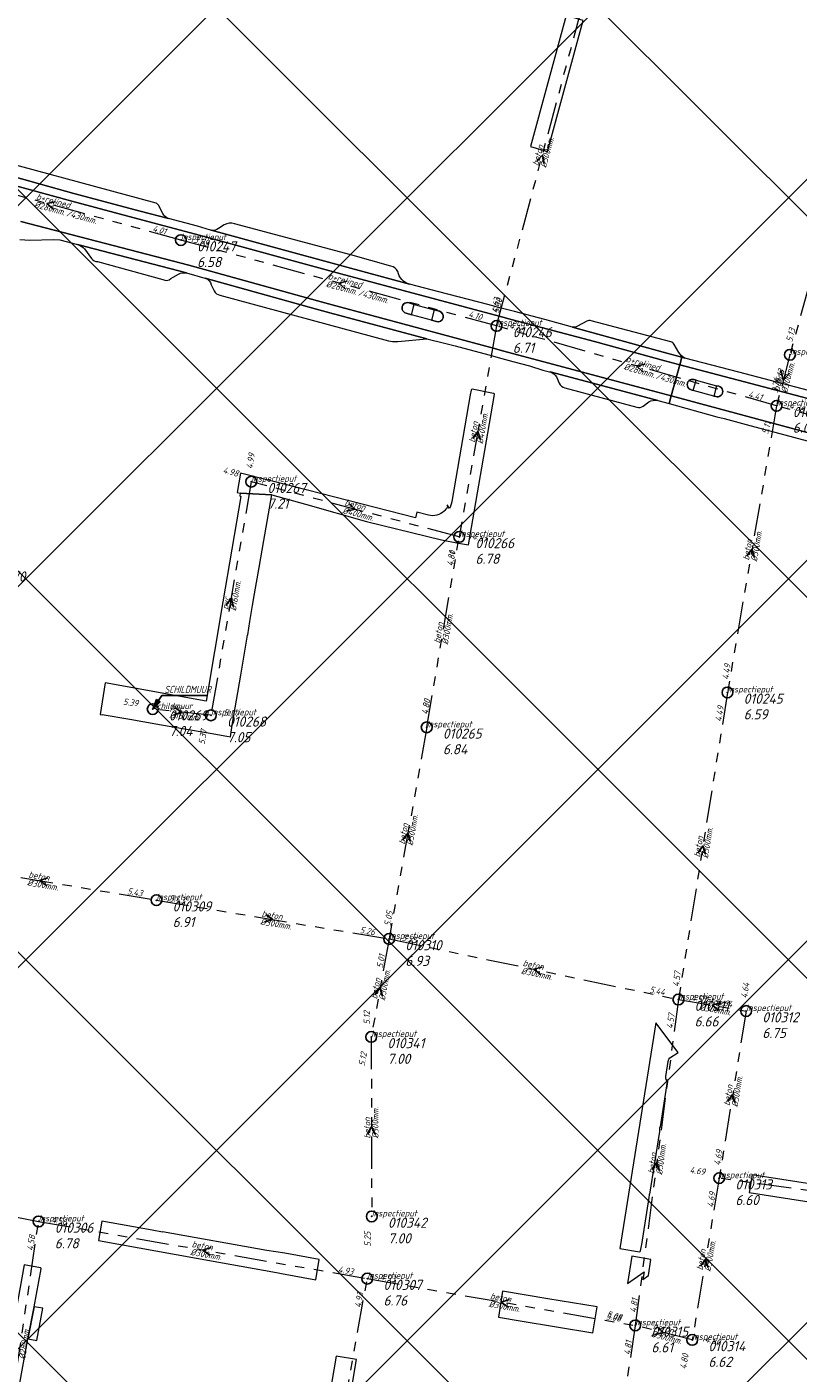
# Model space of a CAD drawing. Extents: x 148869 to 161638, y 453607 to 469810.
# Tile 175 of 256: x 153240 to 153383, y 463388 to 463638. Entities that reach past the tile are written whole.
import ezdxf

# ---------------------------------------------------------------- set-up
doc = ezdxf.new("R2010")
doc.units = 0
doc.header["$PDMODE"] = 32
doc.header["$PDSIZE"] = 2
doc.linetypes.add('RI-GWA', pattern=[18.45, 6, -1.8, 1.75, -1.8, 1.75, -1.8, 1.75, -1.8])
doc.layers.get('0').update_dxf_attribs({"linetype": 'CONTINUOUS'})
doc.layers.get('DEFPOINTS').update_dxf_attribs({"linetype": 'CONTINUOUS'})
doc.layers.add('2023 hatch', color=90, linetype='CONTINUOUS')
doc.layers.add('B-OI-AANPIJLING', color=1, linetype='CONTINUOUS')
for name, color, linetype, lineweight in [('B-OI-RI-BIJZONDERDERHEDEN-T18', 134, 'CONTINUOUS', 18), ('B-OI-RI-GWA-MATERIAAL-T18', 10, 'CONTINUOUS', 18), ('B-OI-RI-GWA-PUTDEKSELHOOGTE-T25', 10, 'CONTINUOUS', 25), ('B-OI-RI-GWA_BOB-T18', 10, 'CONTINUOUS', 18), ('B-OI-RI-GWA_DIAMETER-HOOGTE-T18', 10, 'CONTINUOUS', 18), ('B-OI-RI-GWA_DIAMETER-T18', 10, 'CONTINUOUS', 18), ('B-OI-RI-GWA_PUTNUMMER-T18', 10, 'CONTINUOUS', 18), ('B-OI-RI-GWA_RIOOLPUT-S', 10, 'CONTINUOUS', 25), ('B-OI-RI-GWA_TRANSPORTLEIDING-G', 10, 'RI-GWA', 18), ('B-OI-RI-STROOMRICHTING-S', 252, 'CONTINUOUS', 25), ('B-RO-VH-VERHARDING_ASFALT-GV', 251, 'CONTINUOUS', 18), ('B-RO-VH-VERHARDING_HALFVERHARDING_GRIND-GV', 251, 'CONTINUOUS', 18), ('B-RO-VH-VERHARDING_STRAATBAKSTEEN-GV', 251, 'CONTINUOUS', 18)]:
    doc.layers.add(name, color=color, linetype=linetype, lineweight=lineweight)
doc.styles.add('NLCS-ISO-M500-T18_CURSIEF', font='NLCS-ISO.ttf', dxfattribs={"oblique": 15, "height": 0.9})
doc.styles.add('NLCS-ISO-M750-T25_CURSIEF', font='NLCS-ISO.ttf', dxfattribs={"oblique": 15, "height": 1.875})

# ---------------------------------------------------------------- blocks, each defined once
blk = doc.blocks.new('ACMAP_ANN_TEMPLATE_gwa-diam-hoogte')
at = {"color": 0, "linetype": 'ByBlock', "style": 'NLCS-ISO-M500-T18_CURSIEF', "oblique": 15}
blk.add_attdef('gwa-diam-hoogte', (4, -1.3), '', height=1.2, dxfattribs=at)
blk = doc.blocks.new('ACMAP_ANN_TEMPLATE_gwa-diam')
at = {"color": 0, "linetype": 'ByBlock', "style": 'NLCS-ISO-M500-T18_CURSIEF', "oblique": 15}
blk.add_attdef('gwa-diam', (-2.2, -1.3), '', height=1.2, dxfattribs=at)
blk = doc.blocks.new('ACMAP_ANN_TEMPLATE_gwa-materiaal')
at = {"color": 0, "linetype": 'ByBlock', "style": 'NLCS-ISO-M500-T18_CURSIEF', "oblique": 15}
blk.add_attdef('gwa-mat', (-2.2, 0.2), '', height=1.2, dxfattribs=at)
blk = doc.blocks.new('ACMAP_ANN_TEMPLATE_gwa-nap-l')
at = {"color": 0, "linetype": 'ByBlock', "style": 'NLCS-ISO-M500-T18_CURSIEF', "oblique": 15}
blk.add_attdef('gwa-nap-l', (2.3, 0.2), '', height=1.2, dxfattribs=at)
blk = doc.blocks.new('ACMAP_ANN_TEMPLATE_gwa-nap-r')
at = {"color": 0, "linetype": 'ByBlock', "style": 'NLCS-ISO-M500-T18_CURSIEF', "oblique": 15}
blk.add_attdef('gwa-nap-r', (-5.6, 0.2), '', height=1.2, dxfattribs=at)
blk = doc.blocks.new('ACMAP_ANN_TEMPLATE_gwa-puth')
at = {"color": 0, "linetype": 'ByBlock', "style": 'NLCS-ISO-M750-T25_CURSIEF', "oblique": 15}
blk.add_attdef('gwa-puth', (3, -5), '', height=1.88, dxfattribs=at)
blk = doc.blocks.new('ACMAP_ANN_TEMPLATE_gwa-putnr')
at = {"color": 0, "linetype": 'ByBlock', "style": 'NLCS-ISO-M750-T25_CURSIEF', "oblique": 15}
blk.add_attdef('gwa-putnr', (3, -2.1), '', height=1.88, dxfattribs=at)
blk = doc.blocks.new('ACMAP_ANN_TEMPLATE_type knoop')
at = {"layer": 'DEFPOINTS', "style": 'NLCS-ISO-M500-T18_CURSIEF', "oblique": 15}
blk.add_attdef('type_knoop', (0, 0), '', height=1.2, dxfattribs=at)

msp = doc.modelspace()

# ---------------------------------------------------------------- hatches: boundary and pattern name
at = {"layer": '2023 hatch'}
h = msp.add_hatch(dxfattribs=at)
h.set_pattern_fill('L45L135', color=256, scale=49.98)
h.set_pattern_definition([(45, (0, 0), (-35.341197, 35.341197), []), (135, (0, 0), (-35.341197, -35.341197), [])])
h.paths.add_polyline_path([(155033.65, 463387.49), (154736.21, 463174.82), (154703.82, 463157.03), (154669.13, 463116.73), (154497.36, 463128.81), (154485.96, 463103.35), (154403, 462810.28), (154029.41, 462913.19), (153921.91, 462926.36), (153533.06, 462959.92), (153521.58, 463046.87), (153065.73, 463131.59), (152840.09, 463157.69), (152602.55, 463321.62), (152457.44, 463373.38), (152283.77, 463566.95), (152230.15, 463641.33), (152156.25, 463699.58), (152012.16, 463887.19), (152009.38, 463939.89), (151991.35, 464191.03), (152103.19, 464343.83), (152153.39, 464455.21), (152151.03, 464561.94), (152249.45, 464811.76), (152130.92, 465032.5), (152332.42, 465169.93), (152738.18, 465252.75), (152947.54, 465152.17), (153150.32, 465023.39), (153302.02, 464886.05), (153728.6, 464650.43), (153874.6, 464567.83), (153954.88, 464501.43), (153988.94, 464472.57), (154027.82, 464422.75), (154193.47, 464138.07), (154280.01, 463968.67), (154339.28, 463993.19), (154494.94, 463873.13), (154622.49, 463821.49), (154755.92, 463721.99), (154868.72, 463597.28)])

# ---------------------------------------------------------------- linework, layer by layer
at = {"layer": 'B-OI-AANPIJLING', "color": 251, "flags": 128}
msp.add_lwpolyline([(153263, 463511), (153264.36, 463512.34), (153263.73, 463512.77), (153263, 463511), (153263.83, 463512.7), (153263.94, 463512.63), (153263, 463511), (153264.15, 463512.49), (153264.26, 463512.41), (153263, 463511), (153264.68, 463513.51), (153273.15, 463513.51)], dxfattribs=at)
at = {"layer": 'B-OI-RI-GWA_RIOOLPUT-S', "color": 251}
for p in [(153268.22, 463597.99), (153326.74, 463582.07), (153381.12, 463576.72), (153378.64, 463567.25), (153281.27, 463553.18), (153319.82, 463542.94), (153369.54, 463514.09), (153263, 463511), (153273.78, 463509.85), (153313.79, 463507.62), (153263.69, 463475.56), (153306.82, 463468.37), (153360.44, 463457.13), (153373, 463455), (153303.5, 463450.2), (153368, 463424), (153303.6, 463416.9), (153241.84, 463415.98), (153302.77, 463405.37), (153352.44, 463396.69), (153363, 463394)]:
    msp.add_point(p, dxfattribs=at)
at = {"layer": 'B-OI-RI-GWA_TRANSPORTLEIDING-G', "color": 251}
for p, q in [((153326.74, 463582.07), (153343.73, 463645.45)), ((153394.5, 463625.29), (153381.12, 463576.72)), ((153268.22, 463597.99), (153218.57, 463611.57)), ((153326.74, 463582.07), (153268.22, 463597.99)), ((153326.74, 463582.07), (153319.82, 463542.94)), ((153378.64, 463567.25), (153326.74, 463582.07)), ((153381.12, 463576.72), (153378.64, 463567.25)), ((153378.64, 463567.25), (153369.54, 463514.09)), ((153442.09, 463549.97), (153378.64, 463567.25)), ((153281.27, 463553.18), (153273.78, 463509.85)), ((153319.82, 463542.94), (153281.27, 463553.18)), ((153313.79, 463507.62), (153319.82, 463542.94)), ((153369.54, 463514.09), (153360.44, 463457.13)), ((153273.78, 463509.85), (153263, 463511)), ((153313.79, 463507.62), (153306.82, 463468.37)), ((153220.38, 463482.86), (153263.69, 463475.56)), ((153263.69, 463475.56), (153306.82, 463468.37)), ((153306.82, 463468.37), (153303.5, 463450.2)), ((153306.82, 463468.37), (153360.44, 463457.13)), ((153360.44, 463457.13), (153352.44, 463396.69)), ((153360.44, 463457.13), (153373, 463455)), ((153373, 463455), (153368, 463424)), ((153303.5, 463450.2), (153303.6, 463416.9)), ((153182.2, 463427.39), (153241.84, 463415.98)), ((153368, 463424), (153363, 463394)), ((153417.91, 463417.03), (153368, 463424)), ((153234.95, 463369.31), (153241.84, 463415.98)), ((153241.84, 463415.98), (153302.77, 463405.37)), ((153294.43, 463359.09), (153302.77, 463405.37)), ((153302.77, 463405.37), (153352.44, 463396.69)), ((153352.44, 463396.69), (153341.76, 463325.99)), ((153363, 463394), (153352.44, 463396.69))]:
    msp.add_line(p, q, dxfattribs=at)
at = {"layer": 'B-OI-RI-STROOMRICHTING-S', "color": 251}
for points in [[(153334.17, 463612.56), (153335.23, 463613.76), (153335.55, 463612.18)], [(153244.96, 463605.09), (153243.39, 463604.78), (153244.58, 463603.71)], [(153299.05, 463590.35), (153297.48, 463590.03), (153298.67, 463588.96)], [(153354.27, 463574.96), (153352.68, 463574.66), (153353.88, 463573.57)], [(153379.52, 463573.69), (153379.88, 463571.98), (153381.02, 463573.3)], [(153322.32, 463561.21), (153323.27, 463562.51), (153323.73, 463560.96)], [(153299.33, 463549.13), (153300.54, 463548.06), (153298.96, 463547.73)], [(153373.14, 463539.37), (153374.08, 463540.67), (153374.55, 463539.13)], [(153276.57, 463530.22), (153277.52, 463531.52), (153277.98, 463529.97)], [(153267.02, 463511.29), (153268.39, 463510.42), (153266.88, 463509.86)], [(153309.33, 463486.7), (153310.3, 463487.99), (153310.76, 463486.45)], [(153364.05, 463484.3), (153364.98, 463485.61), (153365.46, 463484.07)], [(153243.57, 463479.68), (153242.04, 463479.21), (153243.33, 463478.26)], [(153283.95, 463472.91), (153285.26, 463471.96), (153283.71, 463471.49)], [(153335.18, 463463.16), (153333.62, 463462.75), (153334.89, 463461.75)], [(153304.18, 463458), (153305.15, 463459.29), (153305.61, 463457.74)], [(153368.26, 463456.53), (153366.71, 463456.07), (153368.02, 463455.11)], [(153369.55, 463438.19), (153370.49, 463439.5), (153370.98, 463437.96)], [(153304.27, 463432.11), (153303.55, 463433.55), (153302.83, 463432.11)], [(153355.54, 463425.58), (153356.43, 463426.91), (153356.95, 463425.39)], [(153273.85, 463411.14), (153272.3, 463410.67), (153273.6, 463409.72)], [(153364.55, 463407.7), (153365.49, 463409), (153365.96, 463407.46)], [(153329.14, 463401.49), (153327.6, 463401.03), (153328.89, 463400.07)], [(153356.49, 463396.4), (153357.71, 463395.34), (153356.14, 463395)]]:
    msp.add_lwpolyline(points, dxfattribs=at)
at = {"layer": 'B-RO-VH-VERHARDING_ASFALT-GV', "flags": 128}
for points in [[(153330.08, 463584.72), (153327.59, 463585.38), (153325.11, 463586.03), (153316.03, 463588.41), (153312.03, 463589.44), (153310.6, 463589.81), (153298.31, 463593.14), (153285.12, 463596.76), (153273.86, 463599.82), (153273.71, 463599.86), (153271.32, 463600.56), (153265.94, 463601.98), (153260.66, 463603.36), (153248.38, 463606.66), (153235.57, 463610.2), (153223.14, 463613.6), (153223.09, 463613.61), (153221.57, 463613.99), (153176.2, 463626.26), (153176.19, 463626.26), (153171.66, 463627.51)], [(153238.58, 463601.46), (153269.67, 463593.34), (153293.53, 463586.7), (153296.26, 463585.96), (153325.67, 463578.05), (153328.08, 463577.4), (153356.35, 463569.83), (153359.12, 463569.08), (153360.69, 463574.85), (153357.9, 463575.58), (153344.88, 463579.17), (153329.67, 463583.23), (153327.2, 463583.88), (153297.84, 463591.72), (153270.94, 463599.11), (153260.26, 463601.91), (153248.03, 463605.2), (153235.17, 463608.75), (153221.17, 463612.54), (153175.8, 463624.81), (153171.22, 463626.07)], [(153171.22, 463626.07), (153175.8, 463624.81), (153221.17, 463612.54), (153235.17, 463608.75), (153248.03, 463605.2), (153260.26, 463601.91), (153270.94, 463599.11), (153297.84, 463591.72), (153327.2, 463583.88), (153329.67, 463583.23), (153344.88, 463579.17), (153357.9, 463575.58), (153360.69, 463574.85), (153361.07, 463576.27), (153358.29, 463577.03), (153345.48, 463580.56), (153340.8, 463581.85), (153335.71, 463583.25), (153330.08, 463584.72)], [(153336.69, 463573.53), (153355.98, 463568.41), (153356.62, 463568.24), (153358.73, 463567.66), (153359.12, 463569.08), (153356.35, 463569.83), (153328.08, 463577.4), (153325.67, 463578.05), (153296.26, 463585.96), (153293.53, 463586.7), (153269.67, 463593.34), (153238.58, 463601.46)], [(153238.34, 463598.1), (153240.19, 463597.99), (153244.59, 463598.13), (153245.78, 463598.02), (153249.03, 463597.2), (153269.29, 463591.89), (153272.65, 463590.95), (153272.69, 463590.94), (153272.74, 463590.92), (153293.1, 463585.26), (153295.84, 463584.52), (153313.8, 463579.68), (153317.09, 463578.89), (153319.05, 463578.35), (153325.31, 463576.68), (153327.71, 463576.04), (153329.76, 463575.5), (153332.83, 463574.69), (153335.32, 463573.87), (153336.53, 463573.58)], [(153310.51, 463586.34), (153311.48, 463586.07), (153315.17, 463585.06), (153316.14, 463584.81)], [(153314.66, 463583.13), (153310.96, 463584.14), (153309.99, 463584.41)], [(153315.61, 463582.87), (153314.66, 463583.13)], [(153362.8, 463570.22), (153363.2, 463570.11), (153363.74, 463572.03), (153363.35, 463572.12)], [(153363.35, 463572.12), (153363.74, 463572.03), (153367.53, 463570.99)], [(153367.38, 463568.96), (153366.99, 463569.06), (153363.2, 463570.11), (153362.8, 463570.22)], [(153367.92, 463570.89), (153367.53, 463570.99), (153366.99, 463569.06), (153367.38, 463568.96)], [(153367.53, 463570.99), (153367.92, 463570.89)]]:
    msp.add_lwpolyline(points, dxfattribs=at)
at = {"layer": 'B-RO-VH-VERHARDING_ASFALT-GV'}
for points in [[(153309.99, 463584.41, -1.043177), (153310.51, 463586.34)], [(153316.14, 463584.81, -0.991204), (153315.61, 463582.87)], [(153336.53, 463573.58, -0.024333), (153336.69, 463573.53)], [(153363.35, 463572.12, 1.010543), (153362.8, 463570.22)], [(153362.8, 463570.22, -1.010543), (153363.35, 463572.12)], [(153367.38, 463568.96, 1.020611), (153367.92, 463570.89)], [(153367.92, 463570.89, -1.020611), (153367.38, 463568.96)]]:
    msp.add_lwpolyline(points, format="xyb", dxfattribs=at)
at = {"layer": 'B-RO-VH-VERHARDING_ASFALT-GV', "flags": 128}
for points in [[(153398.76, 463564.81), (153360.69, 463574.85), (153359.12, 463569.08), (153397.17, 463558.86)], [(153360.69, 463574.85), (153398.76, 463564.81), (153399.16, 463566.29), (153397.78, 463566.67), (153397.74, 463566.68), (153397.69, 463566.69), (153385.75, 463569.81), (153371.62, 463573.5), (153361.61, 463576.12), (153361.07, 463576.27)]]:
    msp.add_lwpolyline(points, close=True, dxfattribs=at)
at = {"layer": 'B-RO-VH-VERHARDING_HALFVERHARDING_GRIND-GV', "flags": 128}
msp.add_lwpolyline([(153351.83, 463409.53), (153351.03, 463404.49), (153354.08, 463406.6), (153353.86, 463405.23), (153354.89, 463405.94), (153355.36, 463408.93)], close=True, dxfattribs=at)
at = {"layer": 'B-RO-VH-VERHARDING_STRAATBAKSTEEN-GV', "flags": 128}
for points in [[(153336.2, 463614.43), (153342.77, 463638.75), (153339.61, 463639.66), (153333.04, 463615.35)], [(153373.02, 463563.8), (153386.15, 463560.25), (153395.35, 463557.76), (153396.23, 463557.52), (153396.77, 463557.38), (153397.17, 463558.86), (153359.12, 463569.08), (153358.73, 463567.66), (153367.58, 463565.23), (153368.9, 463564.92)], [(153276.73, 463505.98), (153277.43, 463505.85), (153277.53, 463506.71), (153277.75, 463508), (153278.54, 463512.67), (153279.32, 463517.32), (153280.2, 463522.5), (153280.57, 463524.69), (153280.64, 463524.8), (153280.98, 463527.27), (153281.49, 463530.2), (153281.87, 463532.38), (153282.72, 463537.27), (153283.59, 463542.27), (153285.08, 463550.77), (153279.23, 463551.06), (153279.14, 463550.53), (153279.31, 463550.45), (153276.02, 463530.87), (153272.93, 463512.47), (153254.18, 463515.87), (153253.24, 463509.98), (153253.61, 463509.92), (153253.62, 463510.01), (153258.73, 463509.11), (153263.56, 463508.27), (153268.55, 463507.4), (153273.64, 463506.52)], [(153358.44, 463441.93), (153358.19, 463442.28), (153358.11, 463442.61), (153358.11, 463442.83), (153358.54, 463445.65), (153358.67, 463446.09), (153358.87, 463446.3), (153360.43, 463447.32), (153356.26, 463452.83), (153349.61, 463410.93), (153353.23, 463410.31), (153353.38, 463410.39), (153353.44, 463410.54), (153353.6, 463411.47), (153353.66, 463411.67), (153355.02, 463420.44), (153355.06, 463420.94), (153355.1, 463421.01), (153355.12, 463421.03), (153357, 463432.64), (153357, 463432.86), (153357.03, 463433.36), (153357.1, 463433.5)], [(153374.1, 463424.62), (153373.59, 463421.35), (153411.27, 463415.47), (153411.69, 463418.69), (153409.77, 463419.08), (153409.66, 463419.28), (153409.49, 463419.14), (153376.02, 463424.32), (153375.99, 463424.32)], [(153293.85, 463408.92), (153287.51, 463410.06), (153284.17, 463410.59), (153264.8, 463414.04), (153264.79, 463413.97), (153262.91, 463414.38), (153253.58, 463416.05), (153252.93, 463412.42), (153271.12, 463409.19), (153285.93, 463406.49), (153286.86, 463406.33), (153293.21, 463405.17)], [(153228.96, 463336.11), (153233.15, 463357.82), (153233.89, 463361.71), (153239.86, 463394.22), (153241, 463400.16), (153242.29, 463407.2), (153242.31, 463407.32), (153242.18, 463407.34), (153239.2, 463407.91), (153234.03, 463379.6), (153226.07, 463336.5), (153226.05, 463336.37), (153228.9, 463335.8), (153228.93, 463335.96)], [(153327.1, 463398.23), (153331.11, 463397.54), (153331.13, 463397.54), (153344.58, 463395.31), (153345.36, 463400.15), (153336.27, 463401.62), (153327.86, 463403.04)], [(153239.86, 463394.22), (153241.51, 463393.88), (153242.63, 463399.86), (153241, 463400.16)], [(153300.76, 463390.37), (153297.01, 463391.01), (153293.29, 463369.29), (153297.11, 463368.64)]]:
    msp.add_lwpolyline(points, close=True, dxfattribs=at)
for points in [[(153263.64, 463604.81), (153227.07, 463614.74)], [(153223.14, 463613.6), (153235.57, 463610.2), (153248.38, 463606.66), (153260.66, 463603.36), (153265.94, 463601.98)], [(153264.86, 463602.92), (153264.05, 463604.45)], [(153273.86, 463599.82), (153285.12, 463596.76), (153298.31, 463593.14), (153310.6, 463589.81)], [(153276.27, 463600.82), (153275.17, 463600.14)], [(153307.13, 463593.16), (153299.71, 463595.23), (153278.17, 463601.01)], [(153269.29, 463591.89), (153249.03, 463597.2)], [(153250.37, 463596.35), (153251.66, 463594.6)], [(153252.76, 463594.01), (153264.86, 463590.68)], [(153266.38, 463590.84), (153266.76, 463591.14), (153267.8, 463591.68)], [(153313.8, 463579.68), (153295.84, 463584.52), (153293.1, 463585.26), (153272.74, 463590.92)], [(153273.82, 463589.71), (153274.36, 463588.56)], [(153275.44, 463587.76), (153306.7, 463579.32), (153307.44, 463579.17), (153308.45, 463579.18), (153313.8, 463579.68)], [(153309.99, 463584.41), (153310.96, 463584.14), (153311.48, 463586.07), (153310.51, 463586.34)], [(153316.14, 463584.81), (153315.17, 463585.06), (153314.66, 463583.13), (153315.61, 463582.87)], [(153343.49, 463582.98), (153341.73, 463582.02)], [(153359.01, 463579.09), (153344.26, 463583.04)], [(153340.8, 463581.85), (153345.48, 463580.56), (153358.29, 463577.03), (153361.07, 463576.27)], [(153360.55, 463577.13), (153359.65, 463578.63)], [(153361.07, 463576.27), (153361.61, 463576.12)], [(153356.62, 463568.24), (153355.98, 463568.41), (153336.69, 463573.53)], [(153337.82, 463572.64), (153338.36, 463571.45)], [(153322, 463570.17), (153321.87, 463569.26), (153318.49, 463549.85)], [(153326.22, 463569.55), (153326.17, 463569.56), (153322.23, 463570.33)], [(153339.41, 463570.59), (153352.73, 463567.03)], [(153314.1, 463546.97), (153311.96, 463547.5), (153311.69, 463546.47), (153286.65, 463552.9), (153284.41, 463553.44), (153279.3, 463554.76), (153278.65, 463551.16), (153279.23, 463551.06), (153285.08, 463550.77), (153291.32, 463549.04), (153302.64, 463545.82), (153316.5, 463542.39), (153319.67, 463541.77), (153321.56, 463541.46), (153325.1, 463562.2), (153326.35, 463569.34)], [(153353.92, 463567.21), (153354.95, 463568.02)], [(153318.01, 463548.22), (153317.56, 463548.88)]]:
    msp.add_lwpolyline(points, dxfattribs=at)
at = {"layer": 'B-RO-VH-VERHARDING_STRAATBAKSTEEN-GV'}
for points in [[(153264.05, 463604.45, 0.203117), (153263.64, 463604.81)], [(153265.94, 463601.98, -0.197245), (153264.86, 463602.92)], [(153275.17, 463600.14, -0.230965), (153273.86, 463599.82)], [(153278.17, 463601.01, 0.206514), (153276.27, 463600.82)], [(153249.03, 463597.2, -0.150494), (153250.37, 463596.35)], [(153251.66, 463594.6, 0.263868), (153252.76, 463594.01)], [(153267.8, 463591.68, -0.191857), (153269.29, 463591.89)], [(153308.41, 463592.15, 0.26044), (153307.13, 463593.16)], [(153310.6, 463589.81, -0.272442), (153308.41, 463592.15)], [(153264.86, 463590.68, 0.317295), (153266.38, 463590.84)], [(153272.74, 463590.92, -0.270699), (153273.82, 463589.71)], [(153274.36, 463588.56, 0.216161), (153275.44, 463587.76)], [(153310.51, 463586.34, 1.043177), (153309.99, 463584.41)], [(153315.61, 463582.87, 0.991204), (153316.14, 463584.81)], [(153341.73, 463582.02, -0.198677), (153340.8, 463581.85)], [(153344.26, 463583.04, 0.151884), (153343.49, 463582.98)], [(153359.65, 463578.63, 0.253068), (153359.01, 463579.09)], [(153361.61, 463576.12, -0.147547), (153360.55, 463577.13)], [(153336.69, 463573.53, -0.179735), (153337.82, 463572.64)], [(153322.23, 463570.33, 0.324574), (153322, 463570.17)], [(153326.35, 463569.34, 0.378237), (153326.22, 463569.55)], [(153338.36, 463571.45, 0.275407), (153339.41, 463570.59)], [(153352.73, 463567.03, 0.263351), (153353.92, 463567.21)], [(153354.95, 463568.02, -0.153484), (153356.62, 463568.24)], [(153318.49, 463549.85, -0.088651), (153318.01, 463548.22)], [(153317.01, 463547.74, -0.264283), (153314.1, 463546.97)], [(153317.54, 463548.32, -0.086618), (153317.01, 463547.74)], [(153317.56, 463548.88, -0.312573), (153317.54, 463548.32)]]:
    msp.add_lwpolyline(points, format="xyb", dxfattribs=at)

# ---------------------------------------------------------------- block references
at = {"layer": 'B-OI-RI-GWA-MATERIAAL-T18', "color": 251}
for p, rotation, values in [((153335.23, 463613.76), 74.99377538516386, {'gwa-mat': 'beton'}), ((153243.39, 463604.78), 344.7029020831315, {'gwa-mat': 'b+relined'}), ((153297.48, 463590.03), 344.7813395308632, {'gwa-mat': 'b+relined'}), ((153352.69, 463574.66), 344.0633528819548, {'gwa-mat': 'b+relined'}), ((153379.88, 463571.98), 75.3249549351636, {'gwa-mat': 'beton'}), ((153323.28, 463562.51), 79.97113890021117, {'gwa-mat': 'beton'}), ((153300.55, 463548.06), 345.1241010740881, {'gwa-mat': 'beton'}), ((153374.09, 463540.67), 80.28618296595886, {'gwa-mat': 'beton'}), ((153277.52, 463531.52), 80.19279765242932, {'gwa-mat': 'pvc'}), ((153316.8, 463525.28), 80.31159788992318, {'gwa-mat': 'beton'}), ((153268.39, 463510.42), 353.9107711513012, {'gwa-mat': 'pvc'}), ((153310.3, 463487.99), 79.93040827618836, {'gwa-mat': 'beton'}), ((153364.99, 463485.61), 80.92306227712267, {'gwa-mat': 'beton'}), ((153242.04, 463479.21), 350.4325913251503, {'gwa-mat': 'beton'}), ((153285.26, 463471.97), 350.5355235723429, {'gwa-mat': 'beton'}), ((153333.63, 463462.75), 348.1608955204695, {'gwa-mat': 'beton'}), ((153305.16, 463459.28), 79.64521290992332, {'gwa-mat': 'beton'}), ((153366.72, 463456.07), 350.3750111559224, {'gwa-mat': 'beton'}), ((153370.5, 463439.5), 80.83765295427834, {'gwa-mat': 'beton'}), ((153303.55, 463433.55), 90.17205888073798, {'gwa-mat': 'beton'}), ((153356.44, 463426.91), 82.46000682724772, {'gwa-mat': 'beton'}), ((153272.3, 463410.67), 350.1218912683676, {'gwa-mat': 'beton'}), ((153365.5, 463409), 80.53767779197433, {'gwa-mat': 'beton'}), ((153327.61, 463401.03), 350.0874659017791, {'gwa-mat': 'beton'}), ((153357.72, 463395.34), 345.7087135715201, {'gwa-mat': 'beton'})]:
    msp.add_blockref('ACMAP_ANN_TEMPLATE_gwa-materiaal', p, dxfattribs=dict(at, rotation=rotation)).add_auto_attribs(values)
at = {"layer": 'B-OI-RI-GWA-PUTDEKSELHOOGTE-T25', "color": 251}
for p, values in [((153268.22, 463597.99), {'gwa-puth': '6.58'}), ((153326.74, 463582.07), {'gwa-puth': '6.71'}), ((153378.64, 463567.25), {'gwa-puth': '6.07'}), ((153281.27, 463553.18), {'gwa-puth': '7.21'}), ((153319.82, 463542.94), {'gwa-puth': '6.78'}), ((153369.54, 463514.09), {'gwa-puth': '6.59'}), ((153263, 463511), {'gwa-puth': '7.04'}), ((153273.78, 463509.85), {'gwa-puth': '7.05'}), ((153313.79, 463507.62), {'gwa-puth': '6.84'}), ((153263.69, 463475.56), {'gwa-puth': '6.91'}), ((153306.82, 463468.37), {'gwa-puth': '6.93'}), ((153360.44, 463457.13), {'gwa-puth': '6.66'}), ((153373, 463455), {'gwa-puth': '6.75'}), ((153303.5, 463450.2), {'gwa-puth': '7.00'}), ((153368, 463424), {'gwa-puth': '6.60'}), ((153241.84, 463415.98), {'gwa-puth': '6.78'}), ((153303.6, 463416.9), {'gwa-puth': '7.00'}), ((153302.77, 463405.37), {'gwa-puth': '6.76'}), ((153352.44, 463396.69), {'gwa-puth': '6.61'}), ((153363, 463394), {'gwa-puth': '6.62'})]:
    msp.add_blockref('ACMAP_ANN_TEMPLATE_gwa-puth', p, dxfattribs=at).add_auto_attribs(values)
at = {"layer": 'B-OI-RI-GWA_BOB-T18', "color": 251}
for name, p, rotation, values in [('ACMAP_ANN_TEMPLATE_gwa-nap-r', (153268.22, 463597.99), 344.7813395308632, {'gwa-nap-r': '4.01'}), ('ACMAP_ANN_TEMPLATE_gwa-nap-l', (153268.22, 463597.99), 344.7029020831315, {'gwa-nap-l': '3.99'}), ('ACMAP_ANN_TEMPLATE_gwa-nap-l', (153326.74, 463582.07), 79.97113890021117, {'gwa-nap-l': '4.63'}), ('ACMAP_ANN_TEMPLATE_gwa-nap-l', (153326.74, 463582.07), 74.99377538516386, {'gwa-nap-l': '5.30'}), ('ACMAP_ANN_TEMPLATE_gwa-nap-r', (153326.74, 463582.07), 344.0633528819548, {'gwa-nap-r': '4.10'}), ('ACMAP_ANN_TEMPLATE_gwa-nap-l', (153326.74, 463582.07), 344.7813395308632, {'gwa-nap-l': '4.12'}), ('ACMAP_ANN_TEMPLATE_gwa-nap-l', (153381.12, 463576.72), 75.3249549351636, {'gwa-nap-l': '5.13'}), ('ACMAP_ANN_TEMPLATE_gwa-nap-r', (153381.12, 463576.72), 74.5982532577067, {'gwa-nap-r': '5.13'}), ('ACMAP_ANN_TEMPLATE_gwa-nap-l', (153378.64, 463567.25), 80.28618296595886, {'gwa-nap-l': '3.76'}), ('ACMAP_ANN_TEMPLATE_gwa-nap-r', (153378.64, 463567.25), 344.7655135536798, {'gwa-nap-r': '4.41'}), ('ACMAP_ANN_TEMPLATE_gwa-nap-l', (153378.64, 463567.25), 344.0633528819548, {'gwa-nap-l': '4.36'}), ('ACMAP_ANN_TEMPLATE_gwa-nap-r', (153378.64, 463567.25), 75.3249549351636, {'gwa-nap-r': '5.11'}), ('ACMAP_ANN_TEMPLATE_gwa-nap-l', (153281.27, 463553.18), 80.19279765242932, {'gwa-nap-l': '4.99'}), ('ACMAP_ANN_TEMPLATE_gwa-nap-r', (153281.27, 463553.18), 345.1241010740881, {'gwa-nap-r': '4.98'}), ('ACMAP_ANN_TEMPLATE_gwa-nap-l', (153319.82, 463542.94), 345.1241010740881, {'gwa-nap-l': '4.81'}), ('ACMAP_ANN_TEMPLATE_gwa-nap-r', (153319.82, 463542.94), 79.97113890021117, {'gwa-nap-r': '4.81'}), ('ACMAP_ANN_TEMPLATE_gwa-nap-r', (153319.82, 463542.94), 80.31159788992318, {'gwa-nap-r': '4.80'}), ('ACMAP_ANN_TEMPLATE_gwa-nap-l', (153369.54, 463514.09), 80.92306227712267, {'gwa-nap-l': '4.49'}), ('ACMAP_ANN_TEMPLATE_gwa-nap-r', (153263, 463511), 353.9107711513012, {'gwa-nap-r': '5.39'}), ('ACMAP_ANN_TEMPLATE_gwa-nap-l', (153313.79, 463507.62), 80.31159788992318, {'gwa-nap-l': '4.80'}), ('ACMAP_ANN_TEMPLATE_gwa-nap-l', (153313.79, 463507.62), 79.93040827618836, {'gwa-nap-l': '4.80'}), ('ACMAP_ANN_TEMPLATE_gwa-nap-l', (153273.78, 463509.85), 353.9107711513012, {'gwa-nap-l': '5.37'}), ('ACMAP_ANN_TEMPLATE_gwa-nap-r', (153369.54, 463514.09), 80.28618296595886, {'gwa-nap-r': '4.49'}), ('ACMAP_ANN_TEMPLATE_gwa-nap-r', (153273.78, 463509.85), 80.19279765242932, {'gwa-nap-r': '5.37'}), ('ACMAP_ANN_TEMPLATE_gwa-nap-r', (153263.69, 463475.56), 350.4325913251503, {'gwa-nap-r': '5.43'}), ('ACMAP_ANN_TEMPLATE_gwa-nap-l', (153263.69, 463475.56), 350.5355235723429, {'gwa-nap-l': '5.43'}), ('ACMAP_ANN_TEMPLATE_gwa-nap-l', (153306.82, 463468.37), 79.64521290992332, {'gwa-nap-l': '5.05'}), ('ACMAP_ANN_TEMPLATE_gwa-nap-r', (153306.82, 463468.37), 350.5355235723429, {'gwa-nap-r': '5.26'}), ('ACMAP_ANN_TEMPLATE_gwa-nap-l', (153306.82, 463468.37), 348.1608955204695, {'gwa-nap-l': '5.25'}), ('ACMAP_ANN_TEMPLATE_gwa-nap-r', (153306.82, 463468.37), 79.93040827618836, {'gwa-nap-r': '5.01'}), ('ACMAP_ANN_TEMPLATE_gwa-nap-l', (153360.44, 463457.13), 82.46000682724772, {'gwa-nap-l': '4.57'}), ('ACMAP_ANN_TEMPLATE_gwa-nap-r', (153360.44, 463457.13), 348.1608955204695, {'gwa-nap-r': '5.44'}), ('ACMAP_ANN_TEMPLATE_gwa-nap-l', (153373, 463455), 80.83765295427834, {'gwa-nap-l': '4.64'}), ('ACMAP_ANN_TEMPLATE_gwa-nap-l', (153360.44, 463457.13), 350.3750111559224, {'gwa-nap-l': '4.57'}), ('ACMAP_ANN_TEMPLATE_gwa-nap-r', (153373, 463455), 350.3750111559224, {'gwa-nap-r': '4.64'}), ('ACMAP_ANN_TEMPLATE_gwa-nap-l', (153303.5, 463450.2), 90.17205888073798, {'gwa-nap-l': '5.12'}), ('ACMAP_ANN_TEMPLATE_gwa-nap-r', (153360.44, 463457.13), 80.92306227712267, {'gwa-nap-r': '4.57'}), ('ACMAP_ANN_TEMPLATE_gwa-nap-r', (153303.5, 463450.2), 79.64521290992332, {'gwa-nap-r': '5.12'}), ('ACMAP_ANN_TEMPLATE_gwa-nap-l', (153368, 463424), 80.53767779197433, {'gwa-nap-l': '4.69'}), ('ACMAP_ANN_TEMPLATE_gwa-nap-r', (153368, 463424), 352.0499814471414, {'gwa-nap-r': '4.69'}), ('ACMAP_ANN_TEMPLATE_gwa-nap-r', (153368, 463424), 80.83765295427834, {'gwa-nap-r': '4.69'}), ('ACMAP_ANN_TEMPLATE_gwa-nap-l', (153241.84, 463415.98), 350.1218912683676, {'gwa-nap-l': '4.56'}), ('ACMAP_ANN_TEMPLATE_gwa-nap-r', (153241.84, 463415.98), 81.60195363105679, {'gwa-nap-r': '4.58'}), ('ACMAP_ANN_TEMPLATE_gwa-nap-r', (153303.6, 463416.9), 90.17205888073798, {'gwa-nap-r': '5.25'}), ('ACMAP_ANN_TEMPLATE_gwa-nap-r', (153302.77, 463405.37), 350.1218912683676, {'gwa-nap-r': '4.93'}), ('ACMAP_ANN_TEMPLATE_gwa-nap-l', (153302.77, 463405.37), 350.0874659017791, {'gwa-nap-l': '4.93'}), ('ACMAP_ANN_TEMPLATE_gwa-nap-r', (153302.77, 463405.37), 79.78451464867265, {'gwa-nap-r': '4.93'}), ('ACMAP_ANN_TEMPLATE_gwa-nap-l', (153352.44, 463396.69), 81.40980059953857, {'gwa-nap-l': '4.81'}), ('ACMAP_ANN_TEMPLATE_gwa-nap-r', (153352.44, 463396.69), 350.0874659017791, {'gwa-nap-r': '5.08'}), ('ACMAP_ANN_TEMPLATE_gwa-nap-r', (153352.44, 463396.69), 345.7087135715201, {'gwa-nap-r': '5.08'}), ('ACMAP_ANN_TEMPLATE_gwa-nap-r', (153352.44, 463396.69), 82.46000682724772, {'gwa-nap-r': '4.81'}), ('ACMAP_ANN_TEMPLATE_gwa-nap-l', (153363, 463394), 345.7087135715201, {'gwa-nap-l': '4.80'}), ('ACMAP_ANN_TEMPLATE_gwa-nap-r', (153363, 463394), 80.53767779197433, {'gwa-nap-r': '4.80'})]:
    msp.add_blockref(name, p, dxfattribs=dict(at, rotation=rotation)).add_auto_attribs(values)
at = {"layer": 'B-OI-RI-GWA_DIAMETER-HOOGTE-T18', "color": 251}
for p, rotation in [((153243.39, 463604.78), 344.7029020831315), ((153297.48, 463590.03), 344.7813395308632), ((153352.69, 463574.66), 344.0633528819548)]:
    msp.add_blockref('ACMAP_ANN_TEMPLATE_gwa-diam-hoogte', p, dxfattribs=dict(at, rotation=rotation)).add_auto_attribs({'gwa-diam-hoogte': '/430mm.'})
at = {"layer": 'B-OI-RI-GWA_DIAMETER-T18', "color": 251}
for p, rotation, values in [((153335.23, 463613.76), 74.99377538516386, {'gwa-diam': '%%c300mm.'}), ((153243.39, 463604.78), 344.7029020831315, {'gwa-diam': '%%c280mm.'}), ((153297.48, 463590.03), 344.7813395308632, {'gwa-diam': '%%c280mm.'}), ((153352.69, 463574.66), 344.0633528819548, {'gwa-diam': '%%c280mm.'}), ((153379.88, 463571.98), 75.3249549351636, {'gwa-diam': '%%c300mm.'}), ((153323.28, 463562.51), 79.97113890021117, {'gwa-diam': '%%c400mm.'}), ((153300.55, 463548.06), 345.1241010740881, {'gwa-diam': '%%c400mm.'}), ((153374.09, 463540.67), 80.28618296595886, {'gwa-diam': '%%c300mm.'}), ((153277.52, 463531.52), 80.19279765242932, {'gwa-diam': '%%c160mm.'}), ((153316.8, 463525.28), 80.31159788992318, {'gwa-diam': '%%c300mm.'}), ((153268.39, 463510.42), 353.9107711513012, {'gwa-diam': '%%c160mm.'}), ((153310.3, 463487.99), 79.93040827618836, {'gwa-diam': '%%c300mm.'}), ((153364.99, 463485.61), 80.92306227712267, {'gwa-diam': '%%c300mm.'}), ((153242.04, 463479.21), 350.4325913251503, {'gwa-diam': '%%c300mm.'}), ((153285.26, 463471.97), 350.5355235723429, {'gwa-diam': '%%c300mm.'}), ((153305.16, 463459.28), 79.64521290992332, {'gwa-diam': '%%c300mm.'}), ((153333.63, 463462.75), 348.1608955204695, {'gwa-diam': '%%c300mm.'}), ((153366.72, 463456.07), 350.3750111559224, {'gwa-diam': '%%c300mm.'}), ((153370.5, 463439.5), 80.83765295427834, {'gwa-diam': '%%c300mm.'}), ((153303.55, 463433.55), 90.17205888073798, {'gwa-diam': '%%c300mm.'}), ((153356.44, 463426.91), 82.46000682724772, {'gwa-diam': '%%c300mm.'}), ((153365.5, 463409), 80.53767779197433, {'gwa-diam': '%%c300mm.'}), ((153272.3, 463410.67), 350.1218912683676, {'gwa-diam': '%%c300mm.'}), ((153327.61, 463401.03), 350.0874659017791, {'gwa-diam': '%%c300mm.'}), ((153238.39, 463392.65), 81.60195363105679, {'gwa-diam': '%%c280mm.'}), ((153357.72, 463395.34), 345.7087135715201, {'gwa-diam': '%%c300mm.'})]:
    msp.add_blockref('ACMAP_ANN_TEMPLATE_gwa-diam', p, dxfattribs=dict(at, rotation=rotation)).add_auto_attribs(values)
at = {"layer": 'B-OI-RI-GWA_PUTNUMMER-T18', "color": 251}
for p, values in [((153268.22, 463597.99), {'gwa-putnr': '010247'}), ((153326.74, 463582.07), {'gwa-putnr': '010246'}), ((153378.64, 463567.25), {'gwa-putnr': '010244'}), ((153281.27, 463553.18), {'gwa-putnr': '010267'}), ((153319.82, 463542.94), {'gwa-putnr': '010266'}), ((153229.34, 463536.76), {'gwa-putnr': '010270'}), ((153369.54, 463514.09), {'gwa-putnr': '010245'}), ((153263, 463511), {'gwa-putnr': '010269'}), ((153273.78, 463509.85), {'gwa-putnr': '010268'}), ((153313.79, 463507.62), {'gwa-putnr': '010265'}), ((153263.69, 463475.56), {'gwa-putnr': '010309'}), ((153306.82, 463468.37), {'gwa-putnr': '010310'}), ((153360.44, 463457.13), {'gwa-putnr': '010311'}), ((153373, 463455), {'gwa-putnr': '010312'}), ((153303.5, 463450.2), {'gwa-putnr': '010341'}), ((153368, 463424), {'gwa-putnr': '010313'}), ((153241.84, 463415.98), {'gwa-putnr': '010306'}), ((153303.6, 463416.9), {'gwa-putnr': '010342'}), ((153302.77, 463405.37), {'gwa-putnr': '010307'}), ((153352.44, 463396.69), {'gwa-putnr': '010315'}), ((153363, 463394), {'gwa-putnr': '010314'})]:
    msp.add_blockref('ACMAP_ANN_TEMPLATE_gwa-putnr', p, dxfattribs=at).add_auto_attribs(values)
at = {"layer": 'DEFPOINTS'}
for p, values in [((153268.22, 463597.99), {'type_knoop': 'inspectieput'}), ((153326.74, 463582.07), {'type_knoop': 'inspectieput'}), ((153381.12, 463576.72), {'type_knoop': 'inspectieput'}), ((153378.64, 463567.25), {'type_knoop': 'inspectieput'}), ((153281.27, 463553.18), {'type_knoop': 'inspectieput'}), ((153319.82, 463542.94), {'type_knoop': 'inspectieput'}), ((153369.54, 463514.09), {'type_knoop': 'inspectieput'}), ((153263, 463511), {'type_knoop': 'schildmuur'}), ((153273.78, 463509.85), {'type_knoop': 'inspectieput'}), ((153313.79, 463507.62), {'type_knoop': 'inspectieput'}), ((153263.69, 463475.56), {'type_knoop': 'inspectieput'}), ((153306.82, 463468.37), {'type_knoop': 'inspectieput'}), ((153360.44, 463457.13), {'type_knoop': 'inspectieput'}), ((153373, 463455), {'type_knoop': 'inspectieput'}), ((153303.5, 463450.2), {'type_knoop': 'inspectieput'}), ((153368, 463424), {'type_knoop': 'inspectieput'}), ((153241.84, 463415.98), {'type_knoop': 'inspectieput'}), ((153303.6, 463416.9), {'type_knoop': 'inspectieput'}), ((153302.77, 463405.37), {'type_knoop': 'inspectieput'}), ((153352.44, 463396.69), {'type_knoop': 'inspectieput'}), ((153363, 463394), {'type_knoop': 'inspectieput'})]:
    msp.add_blockref('ACMAP_ANN_TEMPLATE_type knoop', p, dxfattribs=at).add_auto_attribs(values)

# ---------------------------------------------------------------- texts
at = {"layer": 'B-OI-RI-BIJZONDERDERHEDEN-T18', "color": 251, "style": 'NLCS-ISO-M500-T18_CURSIEF', "oblique": 15, "width": 0.8}
msp.add_text('SCHILDMUUR', height=1.35, dxfattribs=at).set_placement((153265.19, 463513.97))

doc.saveas('drawing.dxf')
